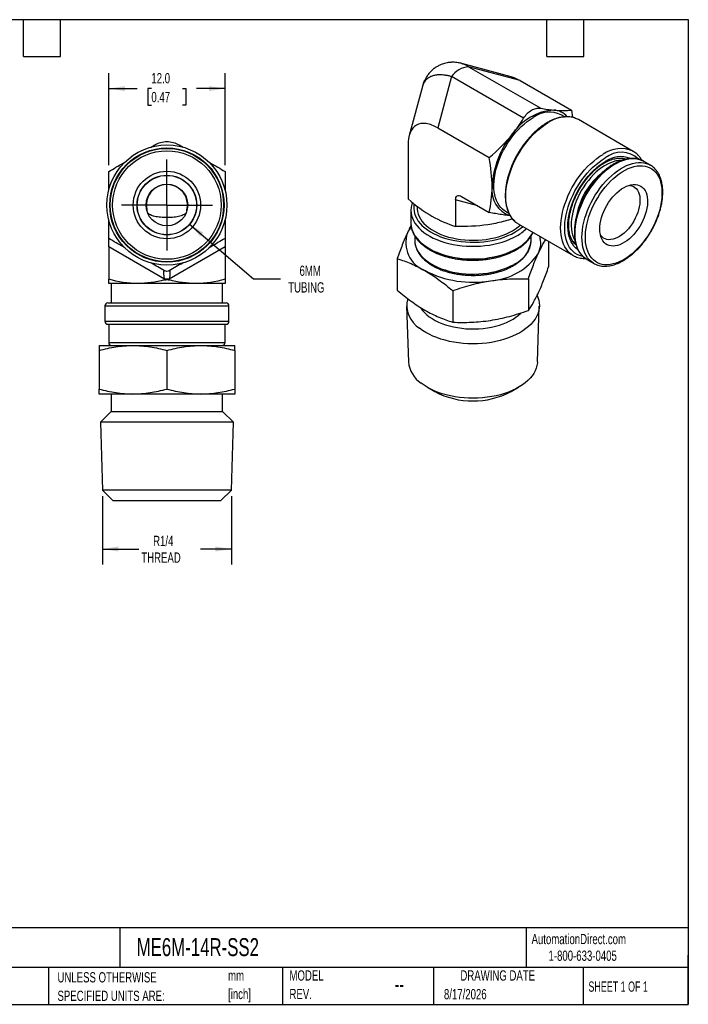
# Model space of a CAD drawing. Header units: millimetres. Extents: x 3 to 137, y 3 to 105.
# Tile 2 of 2: x 68 to 137, y 3 to 105. Entities that reach past the tile are written whole.
import ezdxf

# ---------------------------------------------------------------- set-up
doc = ezdxf.new("R2010")
doc.units = ezdxf.units.MM
doc.header["$LTSCALE"] = 0.5
doc.linetypes.add('SLD-Center', pattern=[19.05, 15.24, -1.27, 1.27, -1.27])
doc.linetypes.add('SLD-Solid', pattern=[0])
doc.layers.add('CENTER', color=40, linetype='SLD-Center')
doc.layers.add('DIMENSIONS', color=140, linetype='SLD-Solid', lineweight=25)
doc.layers.add('TEXT', color=140, linetype='SLD-Solid', lineweight=25)
doc.styles.add('SLDTEXTSTYLE0', font='TXT', dxfattribs={"width": 0.7})
doc.styles.add('SLDTEXTSTYLE1', font='TXT', dxfattribs={"width": 0.65})
doc.dimstyles.new('SLDDIMSTYLE0', dxfattribs={"dimtxt": 1.079004, "dimasz": 1.651, "dimexe": 0, "dimexo": 0.0625, "dimgap": 0.269751, "dimtad": 0, "dimtih": 1, "dimtoh": 1, "dimdec": 1, "dimrnd": 1e-09, "dimzin": 4, "dimdsep": 46, "dimtxsty": 'SLDTEXTSTYLE0', "dimsah": 1, "dimcen": 0.09, "dimadec": 0, "dimazin": 1, "dimtfac": 1, "dimtdec": 1, "dimtofl": 0, "dimtmove": 0, "dimatfit": 3, "dimfxl": 0, "dimfrac": 2, "dimtolj": 1, "dimtzin": 12, "dimarcsym": 0})
doc.dimstyles.new('SLDDIMSTYLE1', dxfattribs={"dimtxt": 1.079004, "dimasz": 1.651, "dimexe": 0, "dimexo": 0.0625, "dimgap": 0.269751, "dimtad": 0, "dimtih": 1, "dimtoh": 1, "dimdec": 1, "dimrnd": 1e-09, "dimzin": 12, "dimdsep": 46, "dimtxsty": 'SLDTEXTSTYLE0', "dimsah": 1, "dimcen": 0.09, "dimadec": 0, "dimazin": 3, "dimtfac": 1, "dimtdec": 1, "dimtofl": 0, "dimtmove": 0, "dimatfit": 3, "dimfxl": 0, "dimfrac": 2, "dimtolj": 1, "dimtzin": 12, "dimarcsym": 0})
doc.dimstyles.new('SLDDIMSTYLE2', dxfattribs={"dimtxt": 1.079004, "dimasz": 1.651, "dimexe": 0, "dimexo": 0.0625, "dimgap": 0.269751, "dimtad": 0, "dimtih": 1, "dimtoh": 1, "dimdec": 1, "dimrnd": 1e-09, "dimzin": 12, "dimdsep": 46, "dimtxsty": 'SLDTEXTSTYLE0', "dimsah": 1, "dimcen": 0, "dimadec": 0, "dimazin": 3, "dimtfac": 1, "dimtdec": 1, "dimtofl": 0, "dimtmove": 0, "dimatfit": 3, "dimfxl": 0, "dimfrac": 2, "dimtolj": 1, "dimtzin": 12, "dimarcsym": 0})

# ---------------------------------------------------------------- blocks, each defined once
blk = doc.blocks.new('SW_NOTE_0')
at = {"layer": 'TEXT', "color": 0, "char_height": 1.058, "attachment_point": 1, "style": 'SLDTEXTSTYLE0'}
for s, insert in [('mm', (0, 1.36)), ('[inch]', (0, -0.55))]:
    blk.add_mtext(s, dxfattribs=dict(at, insert=insert))
blk = doc.blocks.new('SW_NOTE_0_1')
at = {"layer": 'TEXT', "color": 0, "char_height": 1.0583, "attachment_point": 1, "style": 'SLDTEXTSTYLE0'}
for s, insert in [('UNLESS OTHERWISE', (0, 1.36)), ('SPECIFIED UNITS ARE:', (0, -0.55))]:
    blk.add_mtext(s, dxfattribs=dict(at, insert=insert))
blk = doc.blocks.new('SW_NOTE_0_6')
at = {"layer": 'TEXT', "color": 0, "char_height": 1.058, "attachment_point": 1, "style": 'SLDTEXTSTYLE0'}
for s, insert in [('MODEL', (0, 1.36)), ('REV.', (0, -0.55))]:
    blk.add_mtext(s, dxfattribs=dict(at, insert=insert))
blk = doc.blocks.new('_D_5')
at = {"layer": 'DIMENSIONS'}
for p, q in [((76.07, 55.6), (76.07, 48.57)), ((89.38, 55.6), (89.38, 48.57)), ((76.07, 50.15), (79.84, 50.15)), ((89.38, 50.15), (86.18, 50.15))]:
    blk.add_line(p, q, dxfattribs=at)
for points in [[(76.07, 50.15), (77.72, 49.9), (77.72, 50.41)], [(89.38, 50.15), (87.73, 50.41), (87.73, 49.9)]]:
    blk.add_solid(points, dxfattribs=at)
at = {"layer": 'DIMENSIONS', "char_height": 1.058, "attachment_point": 1, "style": 'SLDTEXTSTYLE0'}
for s, insert in [('R1/4', (81.3, 51.52)), ('THREAD', (80.08, 49.8))]:
    blk.add_mtext(s, dxfattribs=dict(at, insert=insert))
blk = doc.blocks.new('_D_6')
at = {"layer": 'DIMENSIONS'}
for p, q in [((76.72, 89.75), (76.72, 99.25)), ((88.72, 89.75), (88.72, 99.25)), ((76.72, 97.67), (79.66, 97.67)), ((81.12, 97.67), (80.76, 97.67)), ((80.76, 97.67), (80.76, 95.95)), ((84.33, 97.67), (84.69, 97.67)), ((84.69, 97.67), (84.69, 95.95)), ((88.72, 97.67), (85.79, 97.67)), ((80.76, 95.95), (81.12, 95.95)), ((84.69, 95.95), (84.33, 95.95))]:
    blk.add_line(p, q, dxfattribs=at)
for points in [[(76.72, 97.67), (78.38, 97.41), (78.38, 97.92)], [(88.72, 97.67), (87.07, 97.92), (87.07, 97.41)]]:
    blk.add_solid(points, dxfattribs=at)
at = {"layer": 'DIMENSIONS', "char_height": 1.058, "attachment_point": 1, "style": 'SLDTEXTSTYLE0'}
for s, insert in [('12.0', (81.12, 99.27)), ('0.47', (81.12, 97.32))]:
    blk.add_mtext(s, dxfattribs=dict(at, insert=insert))
blk = doc.blocks.new('_D_7')
at = {"layer": 'DIMENSIONS'}
for p, q in [((85.06, 83.67), (91.67, 78.03)), ((91.67, 78.03), (94.45, 78.03))]:
    blk.add_line(p, q, dxfattribs=at)
blk.add_solid([(85.06, 83.67), (86.15, 82.4), (86.48, 82.79)], dxfattribs=at)
at = {"layer": 'DIMENSIONS', "char_height": 1.058, "attachment_point": 1, "style": 'SLDTEXTSTYLE0'}
for s, insert in [('6MM', (96.41, 79.4)), ('TUBING', (95.24, 77.68))]:
    blk.add_mtext(s, dxfattribs=dict(at, insert=insert))
blk = doc.blocks.new('SW_CENTERMARKSYMBOL_0')
at = {"layer": 'CENTER', "color": 0}
for p, q in [((0, 2.54), (0, 4.69)), ((0, 0), (0, 2.54)), ((-2.54, 0), (-4.69, 0)), ((0, 0), (-2.54, 0)), ((0, 0), (0, -2.54)), ((0, 0), (2.54, 0)), ((2.54, 0), (4.69, 0)), ((0, -2.54), (0, -4.69))]:
    blk.add_line(p, q, dxfattribs=at)

msp = doc.modelspace()

# ---------------------------------------------------------------- linework, layer by layer
for p, q in [((113.16, 100.25), (113.17, 100.25)), ((118.25, 98.89), (113.17, 100.25)), ((113.86, 99.92), (121.3, 95.63)), ((119.16, 98.5), (113.86, 99.92)), ((112.09, 98.9), (110.67, 93.6)), ((119.53, 94.61), (112.09, 98.9)), ((109.09, 97.89), (107.72, 92.81)), ((109.1, 97.91), (109.09, 97.89)), ((119.16, 98.5), (124.46, 95.44)), ((123.77, 94.75), (123.4, 94.97)), ((124.46, 95.44), (124.58, 94.69)), ((110.67, 93.6), (115.98, 90.54)), ((130.84, 91.19), (125.18, 94.46)), ((81.02, 91.6), (81.47, 91.86)), ((83.97, 91.86), (84.4, 91.61)), ((107.61, 91.84), (107.61, 86.28)), ((129.94, 90.35), (129.74, 90.47)), ((129.89, 90.45), (129.97, 90.36)), ((130.82, 91.2), (130.84, 91.19)), ((132.61, 89.77), (131.9, 90.17)), ((132.61, 89.77), (132.63, 89.75)), ((113.12, 86.53), (115.98, 84.88)), ((108.55, 85.53), (108.55, 85.33)), ((112.51, 86.18), (112.51, 83.45)), ((114.79, 85.57), (112.51, 86.18)), ((80.66, 85.17), (80.66, 85.06)), ((84.79, 85.06), (84.79, 85.17)), ((107.9, 85.09), (107.9, 83.78)), ((107.9, 85.09), (107.9, 85.07)), ((117.65, 85.01), (118.01, 84.8)), ((107.9, 83.78), (107.9, 83.76)), ((118.98, 83.72), (124.64, 80.45)), ((108.3, 82.44), (108.3, 81.98)), ((120.3, 81.98), (120.3, 82.44)), ((82.47, 78), (76.72, 81.32)), ((76.72, 81.32), (76.72, 77.99)), ((88.72, 81.32), (82.97, 78)), ((88.72, 81.32), (88.72, 77.99)), ((120.3, 81.96), (120.3, 81.98)), ((122.11, 81.91), (122.11, 79.28)), ((124.61, 81.91), (124.88, 81.76)), ((124.72, 81.76), (124.91, 81.65)), ((124.91, 81.65), (124.72, 81.76)), ((124.65, 80.44), (124.64, 80.45)), ((106.49, 80.12), (106.49, 76.86)), ((126.05, 80.04), (125.99, 80.08)), ((126.05, 80.04), (126.76, 79.63)), ((126.76, 79.63), (126.7, 79.67)), ((79.72, 77.55), (76.72, 77.55)), ((76.97, 77.55), (76.97, 75.55)), ((85.72, 77.55), (79.72, 77.55)), ((82.97, 78), (82.47, 78)), ((82.47, 77.92), (82.47, 78)), ((82.97, 78), (82.97, 77.92)), ((88.72, 77.55), (85.72, 77.55)), ((88.47, 75.55), (88.47, 77.55)), ((120.02, 78.03), (120.02, 74.77)), ((112.21, 76.82), (112.21, 73.56)), ((76.32, 75.25), (76.32, 73.65)), ((76.32, 75.25), (82.72, 75.25)), ((76.62, 75.55), (82.72, 75.55)), ((82.72, 75.55), (88.82, 75.55)), ((82.72, 75.25), (89.12, 75.25)), ((89.12, 73.65), (89.12, 75.25)), ((107.45, 75.2), (107.65, 69.47)), ((120.95, 69.47), (121.15, 75.2)), ((76.32, 73.65), (82.72, 73.65)), ((76.62, 73.35), (82.72, 73.35)), ((76.72, 73.35), (76.72, 71.45)), ((82.72, 73.65), (89.12, 73.65)), ((82.72, 73.35), (88.82, 73.35)), ((88.72, 71.45), (88.72, 73.35)), ((75.72, 71.15), (79.22, 71.15)), ((76.72, 71.45), (82.72, 71.45)), ((79.22, 71.15), (86.22, 71.15)), ((82.72, 71.45), (88.72, 71.45)), ((86.22, 71.15), (89.72, 71.15)), ((75.72, 70.65), (75.72, 66.66)), ((82.72, 70.65), (82.72, 66.66)), ((89.72, 70.65), (89.72, 66.66)), ((79.22, 66.15), (75.72, 66.15)), ((76.97, 66.15), (76.97, 64.35)), ((86.22, 66.15), (79.22, 66.15)), ((89.72, 66.15), (86.22, 66.15)), ((88.47, 64.35), (88.47, 66.15)), ((109.6, 66.84), (110.36, 66.4)), ((118.24, 66.4), (119.01, 66.84)), ((76.97, 64.35), (75.87, 63.25)), ((76.97, 64.35), (88.47, 64.35)), ((89.58, 63.25), (88.47, 64.35)), ((75.87, 63.25), (76.07, 56.23)), ((89.58, 63.25), (75.87, 63.25)), ((89.38, 56.23), (89.58, 63.25)), ((76.07, 56.23), (77.15, 55.15)), ((89.38, 56.23), (76.07, 56.23)), ((88.3, 55.15), (89.38, 56.23)), ((77.15, 55.15), (88.3, 55.15))]:
    msp.add_line(p, q)
at = {"flags": 128}
for points in [[(117.65, 85.01), (117.57, 85.06), (117.36, 85.21), (117.17, 85.39), (117, 85.61), (116.86, 85.84), (116.73, 86.11), (116.63, 86.39), (116.55, 86.7), (116.5, 87.02), (116.46, 87.37), (116.46, 87.73), (116.48, 88.1), (116.52, 88.49), (116.59, 88.88), (116.68, 89.29), (116.79, 89.69), (116.93, 90.1), (117.08, 90.5), (117.26, 90.91), (117.46, 91.3), (117.68, 91.69), (117.91, 92.07), (118.16, 92.44), (118.42, 92.79), (118.7, 93.13), (118.99, 93.44), (119.28, 93.74), (119.59, 94.01), (119.9, 94.26), (120.21, 94.48), (120.52, 94.68)], [(118.63, 83.97), (118.46, 84.14), (118.28, 84.36), (118.13, 84.61), (118, 84.88), (117.89, 85.18), (117.81, 85.49), (117.74, 85.83), (117.71, 86.19), (117.7, 86.56), (117.71, 86.94), (117.74, 87.34), (117.81, 87.75), (117.89, 88.16), (118, 88.58), (118.13, 89), (118.28, 89.43), (118.46, 89.85), (118.65, 90.27), (118.87, 90.68), (119.1, 91.08), (119.35, 91.47), (119.61, 91.85), (119.89, 92.21), (120.18, 92.55), (120.48, 92.88), (120.79, 93.18), (121.1, 93.46), (121.43, 93.72), (121.75, 93.95), (122.08, 94.15)], [(124.64, 80.45), (124.52, 80.52), (124.31, 80.69), (124.11, 80.88), (123.94, 81.1), (123.79, 81.35), (123.66, 81.62), (123.55, 81.91), (123.46, 82.23), (123.4, 82.57), (123.36, 82.92), (123.35, 83.29), (123.36, 83.68), (123.4, 84.07), (123.46, 84.48), (123.55, 84.9), (123.66, 85.32), (123.79, 85.74), (123.94, 86.16), (124.11, 86.58), (124.31, 87), (124.52, 87.41), (124.75, 87.81), (125, 88.2), (125.27, 88.58), (125.54, 88.94), (125.83, 89.29), (126.13, 89.61), (126.44, 89.91), (126.76, 90.19), (127.08, 90.45), (127.41, 90.68), (127.74, 90.88)], [(125.6, 80.36), (125.55, 80.37), (125.29, 80.45), (125.06, 80.56), (124.83, 80.7), (124.63, 80.86), (124.45, 81.06), (124.28, 81.28), (124.14, 81.53), (124.02, 81.8), (123.93, 82.1), (123.85, 82.42), (123.8, 82.75), (123.78, 83.11), (123.78, 83.48), (123.8, 83.86), (123.85, 84.25), (123.93, 84.65), (124.02, 85.06), (124.14, 85.47), (124.28, 85.89), (124.45, 86.3), (124.63, 86.7), (124.83, 87.11), (125.06, 87.5), (125.29, 87.88), (125.55, 88.25), (125.82, 88.61), (126.1, 88.95), (126.39, 89.27), (126.69, 89.57), (127, 89.84), (127.31, 90.09), (127.63, 90.32), (127.95, 90.52)], [(125.99, 80.08), (125.99, 80.08), (125.78, 80.23), (125.59, 80.41), (125.42, 80.62), (125.27, 80.85), (125.14, 81.11), (125.03, 81.39), (124.95, 81.7), (124.89, 82.02), (124.85, 82.37), (124.84, 82.72), (124.85, 83.1), (124.89, 83.48), (124.95, 83.88), (125.03, 84.28), (125.14, 84.68), (125.27, 85.09), (125.42, 85.5), (125.59, 85.91), (125.78, 86.31), (126, 86.7), (126.22, 87.09), (126.47, 87.46), (126.73, 87.82), (127, 88.17), (127.29, 88.49), (127.58, 88.8), (127.88, 89.08), (128.19, 89.35), (128.5, 89.58), (128.82, 89.79), (129.14, 89.97), (129.45, 90.13), (129.77, 90.25), (130.07, 90.35), (130.38, 90.41), (130.67, 90.44), (130.95, 90.44), (131.23, 90.41), (131.48, 90.35), (131.73, 90.26), (131.9, 90.17)], [(125.13, 81.05), (125.1, 81.07), (124.9, 81.23), (124.72, 81.42), (124.57, 81.63), (124.43, 81.87), (124.32, 82.13), (124.23, 82.42), (124.16, 82.72), (124.12, 83.05), (124.1, 83.39), (124.11, 83.75), (124.14, 84.12), (124.19, 84.5), (124.27, 84.88), (124.37, 85.27), (124.5, 85.67), (124.64, 86.06), (124.81, 86.46), (125, 86.84), (125.2, 87.22), (125.42, 87.59), (125.66, 87.95), (125.92, 88.3), (126.18, 88.63), (126.46, 88.94), (126.75, 89.22), (127.04, 89.49), (127.34, 89.73), (127.64, 89.95), (127.95, 90.14)], [(129.63, 90.26), (129.6, 90.26), (129.33, 90.25), (129.05, 90.2), (128.77, 90.12), (128.48, 90.02), (128.19, 89.88), (127.89, 89.71), (127.6, 89.52), (127.31, 89.3), (127.02, 89.06), (126.74, 88.79), (126.47, 88.5), (126.21, 88.19), (125.96, 87.87), (125.73, 87.53), (125.51, 87.17), (125.31, 86.81), (125.13, 86.44), (124.96, 86.06), (124.82, 85.68), (124.7, 85.3), (124.6, 84.93), (124.53, 84.55), (124.47, 84.19), (124.45, 83.84), (124.44, 83.5), (124.47, 83.17), (124.51, 82.86), (124.58, 82.57), (124.67, 82.3), (124.79, 82.06), (124.83, 81.99)], [(126.7, 79.67), (126.7, 79.67), (126.49, 79.82), (126.3, 80), (126.12, 80.21), (125.97, 80.44), (125.84, 80.7), (125.74, 80.99), (125.65, 81.29), (125.59, 81.61), (125.56, 81.96), (125.54, 82.32), (125.56, 82.69), (125.59, 83.07), (125.65, 83.47), (125.74, 83.87), (125.85, 84.28), (125.98, 84.68), (126.13, 85.09), (126.3, 85.5), (126.49, 85.9), (126.7, 86.3), (126.93, 86.68), (127.18, 87.06), (127.44, 87.42), (127.71, 87.76), (127.99, 88.09), (128.29, 88.39), (128.59, 88.68), (128.9, 88.94), (129.21, 89.17), (129.53, 89.38), (129.84, 89.57), (130.16, 89.72), (130.47, 89.84), (130.78, 89.94), (131.08, 90), (131.38, 90.04), (131.66, 90.04), (131.93, 90.01), (132.19, 89.95), (132.44, 89.85), (132.61, 89.77)], [(130.01, 80.11), (129.69, 79.93), (129.39, 79.78), (129.08, 79.66), (128.78, 79.57), (128.48, 79.52), (128.19, 79.49), (127.92, 79.49), (127.65, 79.53), (127.4, 79.59), (127.16, 79.69), (126.94, 79.82), (126.74, 79.98), (126.56, 80.16), (126.4, 80.37), (126.26, 80.61), (126.14, 80.88), (126.04, 81.16), (125.97, 81.47), (125.92, 81.8), (125.9, 82.14), (125.9, 82.5), (125.93, 82.87), (125.98, 83.26), (126.05, 83.65), (126.15, 84.05), (126.26, 84.45), (126.41, 84.85), (126.57, 85.25), (126.75, 85.64), (126.95, 86.03), (127.18, 86.41), (127.41, 86.78), (127.66, 87.14), (127.93, 87.48), (128.21, 87.8), (128.49, 88.1), (128.79, 88.38), (129.09, 88.64), (129.4, 88.88), (129.71, 89.08), (130.02, 89.26), (130.33, 89.41), (130.64, 89.53), (130.94, 89.62), (131.24, 89.68), (131.52, 89.71), (131.8, 89.7), (132.06, 89.67), (132.31, 89.6), (132.55, 89.5), (132.77, 89.38), (132.97, 89.22), (133.15, 89.03), (133.32, 88.82), (133.46, 88.58), (133.58, 88.32), (133.67, 88.03), (133.74, 87.72), (133.79, 87.4), (133.81, 87.05), (133.81, 86.69), (133.79, 86.32), (133.74, 85.94), (133.67, 85.55), (133.57, 85.15), (133.45, 84.75), (133.31, 84.35), (133.15, 83.95), (132.96, 83.55), (132.76, 83.16), (132.54, 82.78), (132.3, 82.41), (132.05, 82.06), (131.79, 81.72), (131.51, 81.39), (131.22, 81.09), (130.93, 80.81), (130.62, 80.55), (130.32, 80.32), (130.01, 80.11)], [(129.95, 81.81), (129.7, 81.67), (129.46, 81.56), (129.22, 81.48), (128.99, 81.43), (128.76, 81.42), (128.55, 81.43), (128.35, 81.48), (128.16, 81.56), (127.99, 81.66), (127.84, 81.8), (127.71, 81.97), (127.6, 82.16), (127.51, 82.37), (127.45, 82.61), (127.41, 82.87), (127.39, 83.14), (127.4, 83.43), (127.44, 83.73), (127.49, 84.04), (127.58, 84.35), (127.68, 84.67), (127.8, 84.99), (127.95, 85.3), (128.12, 85.6), (128.3, 85.9), (128.5, 86.18), (128.71, 86.45), (128.93, 86.7), (129.16, 86.92), (129.4, 87.13), (129.64, 87.31), (129.89, 87.46), (130.13, 87.58), (130.38, 87.68), (130.61, 87.74), (130.84, 87.77), (131.06, 87.77), (131.27, 87.74), (131.46, 87.68), (131.64, 87.59), (131.8, 87.47), (131.94, 87.32), (132.06, 87.14), (132.16, 86.93), (132.24, 86.71), (132.29, 86.46), (132.32, 86.19), (132.32, 85.91), (132.3, 85.62), (132.25, 85.31), (132.18, 85), (132.09, 84.68), (131.98, 84.37), (131.84, 84.05), (131.68, 83.74), (131.51, 83.44), (131.32, 83.15), (131.12, 82.88), (130.9, 82.62), (130.67, 82.38), (130.44, 82.17), (130.19, 81.97), (129.95, 81.81)], [(130.42, 87.69), (130.5, 87.68), (130.69, 87.64), (130.87, 87.57), (131.02, 87.47), (131.16, 87.34), (131.28, 87.18), (131.38, 86.99), (131.46, 86.78), (131.51, 86.55), (131.54, 86.3), (131.54, 86.03), (131.52, 85.75), (131.47, 85.46), (131.4, 85.17), (131.31, 84.87), (131.19, 84.57), (131.05, 84.28), (130.9, 83.99), (130.73, 83.71), (130.54, 83.44), (130.34, 83.2), (130.12, 82.97), (129.9, 82.76), (129.68, 82.57), (129.44, 82.42)], [(108.25, 85.75), (108.21, 85.56), (108.2, 85.3), (108.22, 85.03), (108.28, 84.77), (108.37, 84.51), (108.5, 84.25), (108.65, 84), (108.85, 83.76), (109.07, 83.52), (109.32, 83.3), (109.6, 83.09), (109.91, 82.89), (110.24, 82.7), (110.6, 82.53), (110.97, 82.38), (111.37, 82.24), (111.78, 82.12), (112.21, 82.02), (112.65, 81.94), (113.1, 81.88), (113.55, 81.84), (114.01, 81.81), (114.47, 81.81), (114.94, 81.83), (115.39, 81.87), (115.84, 81.92), (116.28, 82), (116.72, 82.1), (117.13, 82.21), (117.53, 82.34), (117.91, 82.49), (118.28, 82.66), (118.61, 82.84)], [(107.9, 85.07), (107.91, 84.85), (107.96, 84.58), (108.05, 84.31), (108.16, 84.04), (108.31, 83.78), (108.5, 83.53), (108.71, 83.29), (108.96, 83.05), (109.23, 82.83), (109.53, 82.62), (109.86, 82.43), (110.21, 82.24), (110.59, 82.08), (110.98, 81.93), (111.4, 81.79), (111.82, 81.68), (112.27, 81.58), (112.72, 81.51), (113.18, 81.45), (113.65, 81.41), (114.12, 81.39), (114.6, 81.4), (115.07, 81.42), (115.54, 81.46), (116, 81.52), (116.45, 81.61), (116.89, 81.71), (117.31, 81.83), (117.72, 81.96), (118.11, 82.12), (118.48, 82.29), (118.83, 82.47)], [(108.55, 85.33), (108.55, 85.23), (108.58, 84.98), (108.65, 84.72), (108.75, 84.47), (108.88, 84.23), (109.04, 83.99), (109.24, 83.76), (109.47, 83.53), (109.72, 83.32), (110.01, 83.12), (110.32, 82.94), (110.65, 82.77), (111, 82.61), (111.38, 82.47), (111.77, 82.35), (112.18, 82.25), (112.6, 82.16), (113.03, 82.09), (113.47, 82.05), (113.91, 82.02), (114.36, 82.01), (114.8, 82.02), (115.24, 82.06), (115.68, 82.11), (116.11, 82.18), (116.53, 82.27), (116.93, 82.38), (117.32, 82.51), (117.69, 82.65), (118.04, 82.81), (118.37, 82.98)], [(107.9, 83.76), (107.91, 83.54), (107.96, 83.27), (108.05, 83), (108.16, 82.74), (108.31, 82.48), (108.5, 82.23), (108.71, 81.98), (108.96, 81.75), (109.23, 81.53), (109.53, 81.32), (109.86, 81.12), (110.21, 80.94), (110.59, 80.77), (110.98, 80.62), (111.4, 80.49), (111.82, 80.37), (112.27, 80.28), (112.72, 80.2), (113.18, 80.14), (113.65, 80.1), (114.12, 80.09), (114.6, 80.09), (115.07, 80.11), (115.54, 80.15), (116, 80.22), (116.45, 80.3), (116.89, 80.4), (117.31, 80.52), (117.72, 80.66), (118.11, 80.81), (118.48, 80.98), (118.83, 81.17)], [(129.44, 82.42), (129.21, 82.29), (128.98, 82.19), (128.76, 82.12), (128.54, 82.08), (128.33, 82.07), (128.13, 82.1), (127.95, 82.16), (127.78, 82.24), (127.63, 82.36), (127.5, 82.51), (127.46, 82.56)], [(108.3, 81.98), (108.3, 81.95), (108.32, 81.69), (108.38, 81.43), (108.47, 81.17), (108.59, 80.92), (108.75, 80.67), (108.93, 80.43), (109.15, 80.2), (109.4, 79.98), (109.68, 79.78), (109.98, 79.58), (110.31, 79.4), (110.66, 79.23), (111.03, 79.08), (111.42, 78.95), (111.82, 78.83), (112.24, 78.73), (112.68, 78.65), (113.12, 78.59), (113.57, 78.55), (114.02, 78.52), (114.47, 78.52), (114.92, 78.54), (115.37, 78.58), (115.82, 78.63), (116.25, 78.71), (116.68, 78.8), (117.09, 78.92), (117.48, 79.05), (117.86, 79.19), (118.21, 79.36), (118.54, 79.53)], [(124.91, 81.62), (124.87, 81.63), (124.81, 81.64)], [(120.92, 76.31), (121.01, 76.11), (121.09, 75.83), (121.14, 75.55), (121.16, 75.27), (121.14, 74.98), (121.08, 74.7), (120.99, 74.43), (120.87, 74.15), (120.71, 73.89), (120.52, 73.62), (120.3, 73.37), (120.05, 73.13), (119.77, 72.9), (119.46, 72.68), (119.13, 72.47), (118.77, 72.28), (118.38, 72.11), (117.98, 71.95), (117.56, 71.8), (117.12, 71.68), (116.67, 71.57), (116.2, 71.48), (115.73, 71.41), (115.25, 71.37), (114.76, 71.34), (114.27, 71.33), (113.78, 71.34), (113.3, 71.37), (112.81, 71.42), (112.34, 71.49), (111.88, 71.58), (111.43, 71.69), (110.99, 71.82), (110.57, 71.97), (110.17, 72.13), (109.79, 72.31), (109.43, 72.5), (109.1, 72.71), (108.8, 72.93)], [(108.88, 75.07), (108.92, 75.02), (109.09, 74.78), (109.29, 74.55), (109.53, 74.33), (109.79, 74.13), (110.08, 73.93), (110.4, 73.75), (110.74, 73.58), (111.1, 73.43), (111.47, 73.3), (111.87, 73.18), (112.28, 73.08), (112.71, 73), (113.14, 72.93), (113.58, 72.89), (114.02, 72.87), (114.47, 72.87), (114.91, 72.89), (115.35, 72.92), (115.79, 72.98), (116.22, 73.06), (116.63, 73.15), (117.03, 73.26), (117.41, 73.39), (117.78, 73.54), (118.12, 73.71), (118.45, 73.88), (118.74, 74.08), (119.01, 74.28), (119.25, 74.5), (119.27, 74.51)], [(120.95, 69.47), (120.95, 69.37), (120.91, 69.09), (120.83, 68.82), (120.72, 68.55), (120.58, 68.28), (120.4, 68.03), (120.2, 67.78), (119.96, 67.53), (119.69, 67.3), (119.4, 67.08), (119.08, 66.88), (118.73, 66.69), (118.36, 66.51), (117.97, 66.35), (117.56, 66.2), (117.13, 66.08), (116.69, 65.97), (116.24, 65.88), (115.77, 65.81), (115.3, 65.76), (114.82, 65.72), (114.34, 65.71), (113.86, 65.72), (113.38, 65.75), (112.91, 65.8), (112.45, 65.87), (111.99, 65.95), (111.55, 66.06), (111.12, 66.18), (110.7, 66.32), (110.31, 66.48), (109.94, 66.66), (109.58, 66.85), (109.26, 67.05), (108.96, 67.27)]]:
    msp.add_lwpolyline(points, dxfattribs=at)
for radius in [6.2, 5.9, 5.85, 5.6, 3.48, 3.08, 3.06, 2.15]:
    msp.add_circle((82.72, 85.65), radius)
for centre, radius, start, end in [((113.99, 97.64), 2.28, 93.4295, 146.5651), ((122.99, 89.95), 5.51, 93.6061, 146.3886), ((122.2, 92.43), 2.81, 64.6942, 126.6162), ((123.97, 91.37), 3.37, 75.7897, 124.1843), ((122.49, 93.39), 2.07, 41.6221, 85.5713), ((124.13, 92.64), 2.1, 60.0473, 71.4984), ((125.45, 87.12), 9.18, 140.1602, 177.4285), ((129.55, 88.43), 3.05, 65.3011, 126.3562), ((129.6, 88.44), 2.65, 47.3616, 128.6062), ((129.56, 87.86), 2.79, 69.1912, 125.2933), ((131.84, 83.45), 6.92, 129.9376, 169.6834), ((82.72, 85.65), 2.12, 346.7678, 193.2322), ((118.93, 87.12), 2.68, 171.078, 252.5071), ((110.46, 81.41), 3.22, 141.7953, 154.722), ((116.2, 86.82), 4.41, 299.4579, 312.8763), ((116.23, 87.03), 4.82, 299.6337, 311.9372), ((120.03, 85.53), 2.1, 228.186, 239.956), ((110.46, 81.77), 3.09, 160.7317, 249.0652), ((116.44, 86.71), 4.86, 299.4261, 314.2677), ((117.06, 84.58), 3.84, 297.285, 333.1054), ((118.88, 81.74), 2.42, 334.4082, 16.9282), ((117.36, 82.24), 2.95, 293.5866, 354.5227), ((115.73, 84.21), 6.39, 273.4335, 326.5611), ((114.29, 88.4), 10.72, 242.6027, 279.8113), ((76.62, 75.25), 0.3, 90, 180), ((88.82, 75.25), 0.3, 0, 90), ((110.28, 75.31), 2.8, 165.6878, 238.1362), ((76.62, 73.65), 0.3, 180, 270), ((88.82, 73.65), 0.3, 270, 0), ((77.02, 71.45), 0.3, 180, 270), ((88.42, 71.45), 0.3, 270, 0), ((110.63, 69.74), 2.99, 185.1653, 236.0709), ((114.3, 73.94), 8.51, 242.3849, 297.6151)]:
    msp.add_arc(centre, radius, start, end)
for points, knots in [([(113.17, 100.25), (113.04, 100.28), (112.82, 100.34), (112.51, 100.37), (112.28, 100.38), (112.09, 100.38), (111.92, 100.37), (111.64, 100.33), (111.25, 100.24), (110.83, 100.07), (110.46, 99.86), (110.16, 99.64), (109.92, 99.41), (109.75, 99.21), (109.63, 99.05), (109.49, 98.86), (109.35, 98.6), (109.2, 98.27), (109.13, 98.03), (109.09, 97.9)], [0, 0, 0, 0, 0.073556, 0.133518, 0.177815, 0.209333, 0.240567, 0.272348, 0.36841, 0.46485, 0.532292, 0.604708, 0.680304, 0.716852, 0.75235, 0.795735, 0.852632, 0.921408, 1, 1, 1, 1]), ([(113.17, 100.25), (113.19, 100.24), (113.32, 100.22), (113.55, 100.12), (113.75, 99.99), (113.86, 99.92)], [0, 0, 0, 0, 0.09472, 0.54128, 1, 1, 1, 1]), ([(112.09, 98.9), (111.98, 98.93), (111.75, 98.99), (111.42, 99.05), (111.11, 99.08), (110.78, 99.09), (110.43, 99.05), (110.08, 98.97), (109.8, 98.84), (109.58, 98.69), (109.41, 98.53), (109.27, 98.34), (109.16, 98.13), (109.12, 97.98), (109.1, 97.91)], [0, 0, 0, 0, 0.077583, 0.153612, 0.228143, 0.301235, 0.406719, 0.511107, 0.614612, 0.69218, 0.77022, 0.848822, 0.928073, 1, 1, 1, 1]), ([(118.25, 98.89), (118.27, 98.88), (118.42, 98.85), (118.73, 98.73), (119.01, 98.58), (119.16, 98.5)], [0, 0, 0, 0, 0.064959, 0.53328, 1, 1, 1, 1]), ([(119.53, 94.61), (119.64, 94.79), (119.77, 94.95), (120.04, 95.22), (120.19, 95.34), (120.5, 95.52), (120.66, 95.58), (120.98, 95.65), (121.14, 95.65), (121.3, 95.63)], [0, 0, 0, 0, 0.25, 0.25, 0.5, 0.5, 0.75, 0.75, 1, 1, 1, 1]), ([(124.77, 94.64), (124.75, 94.65), (124.64, 94.69), (124.43, 94.73), (124.16, 94.76), (123.88, 94.77), (123.59, 94.74), (123.29, 94.69), (122.98, 94.61), (122.67, 94.5), (122.37, 94.37), (122.13, 94.25), (122.01, 94.18), (121.98, 94.16)], [0, 0, 0, 0, 0.0337, 0.136686, 0.240092, 0.344052, 0.448608, 0.553713, 0.65927, 0.765157, 0.871259, 0.972047, 1, 1, 1, 1]), ([(110.67, 93.6), (110.27, 93.84), (109.86, 94), (109.1, 94.11), (108.75, 94.06), (108.18, 93.73), (107.96, 93.45), (107.67, 92.74), (107.61, 92.3), (107.61, 91.84)], [0, 0, 0, 0, 0.25, 0.25, 0.5, 0.5, 0.75, 0.75, 1, 1, 1, 1]), ([(121.98, 94.16), (121.92, 94.13), (121.76, 94.03), (121.5, 93.86), (121.19, 93.63), (120.89, 93.37), (120.59, 93.1), (120.3, 92.81), (120.02, 92.49), (119.75, 92.17), (119.49, 91.82), (119.24, 91.46), (119.01, 91.09), (118.79, 90.71), (118.59, 90.33), (118.4, 89.93), (118.23, 89.54), (118.09, 89.14), (117.96, 88.74), (117.85, 88.34), (117.76, 87.94), (117.7, 87.55), (117.66, 87.17), (117.64, 86.8), (117.64, 86.44), (117.66, 86.09), (117.71, 85.75), (117.78, 85.43), (117.87, 85.13), (117.98, 84.85), (118.11, 84.59), (118.27, 84.36), (118.43, 84.15), (118.55, 84.04), (118.61, 83.99)], [0, 0, 0, 0, 0.016871, 0.048826, 0.080771, 0.112701, 0.144615, 0.176512, 0.208394, 0.240263, 0.272122, 0.303973, 0.335819, 0.367664, 0.399509, 0.431358, 0.463213, 0.495078, 0.526955, 0.558847, 0.590758, 0.622688, 0.654641, 0.686616, 0.718611, 0.750622, 0.782637, 0.814637, 0.846596, 0.878481, 0.910253, 0.941873, 0.97331, 1, 1, 1, 1]), ([(81.47, 91.86), (81.66, 91.97), (81.86, 92.05), (82.28, 92.17), (82.5, 92.2), (82.95, 92.2), (83.16, 92.17), (83.58, 92.05), (83.79, 91.97), (83.97, 91.86)], [0, 0, 0, 0, 0.25, 0.25, 0.5, 0.5, 0.75, 0.75, 1, 1, 1, 1]), ([(124.94, 81.53), (124.93, 81.54), (124.86, 81.59), (124.75, 81.71), (124.61, 81.9), (124.49, 82.1), (124.39, 82.33), (124.31, 82.58), (124.25, 82.85), (124.21, 83.13), (124.19, 83.44), (124.19, 83.75), (124.21, 84.08), (124.25, 84.42), (124.31, 84.77), (124.4, 85.13), (124.5, 85.49), (124.62, 85.85), (124.76, 86.21), (124.92, 86.57), (125.1, 86.93), (125.29, 87.28), (125.5, 87.62), (125.72, 87.95), (125.96, 88.26), (126.2, 88.56), (126.46, 88.85), (126.72, 89.11), (126.99, 89.36), (127.26, 89.58), (127.53, 89.79), (127.74, 89.92), (127.91, 90.02), (128.07, 90.11), (128.3, 90.22), (128.57, 90.33), (128.83, 90.41), (129.08, 90.46), (129.32, 90.49), (129.56, 90.49), (129.78, 90.47), (129.94, 90.43), (130.03, 90.4), (130.05, 90.39)], [0, 0, 0, 0, 0.0057967, 0.0333663, 0.0605601, 0.0873314, 0.1137424, 0.139892, 0.1658736, 0.1917603, 0.2176033, 0.2434357, 0.269273, 0.295129, 0.3210108, 0.3469203, 0.372857, 0.3988181, 0.4248, 0.4507984, 0.4768086, 0.5028258, 0.5288451, 0.5548606, 0.5808667, 0.6068583, 0.6328305, 0.6587785, 0.684698, 0.7105851, 0.7364374, 0.7622545, 0.7695662, 0.7830774, 0.8088428, 0.8345955, 0.8603529, 0.8861491, 0.9120367, 0.9380891, 0.9643989, 0.9910645, 1, 1, 1, 1]), ([(131.9, 90.17), (131.83, 90.21), (131.68, 90.29), (131.44, 90.38), (131.19, 90.44), (130.92, 90.47), (130.65, 90.47), (130.36, 90.45), (130.07, 90.4), (129.77, 90.31), (129.47, 90.2), (129.16, 90.07), (128.85, 89.9), (128.55, 89.72), (128.25, 89.5), (127.95, 89.27), (127.65, 89.01), (127.37, 88.73), (127.09, 88.43), (126.82, 88.12), (126.57, 87.79), (126.32, 87.44), (126.09, 87.09), (125.88, 86.72), (125.68, 86.34), (125.5, 85.96), (125.34, 85.58), (125.19, 85.19), (125.07, 84.8), (124.96, 84.41), (124.88, 84.03), (124.82, 83.65), (124.78, 83.28), (124.76, 82.91), (124.77, 82.56), (124.79, 82.22), (124.85, 81.9), (124.92, 81.59), (125.02, 81.3), (125.13, 81.03), (125.27, 80.79), (125.43, 80.57), (125.61, 80.37), (125.8, 80.2), (125.93, 80.12), (125.99, 80.08)], [0, 0, 0, 0, 0.021942, 0.044529, 0.067165, 0.089917, 0.112825, 0.135907, 0.15915, 0.182527, 0.206002, 0.229541, 0.253114, 0.276699, 0.30028, 0.323848, 0.347401, 0.370937, 0.394458, 0.417964, 0.44146, 0.464947, 0.488428, 0.511906, 0.535386, 0.558868, 0.582357, 0.605854, 0.629364, 0.65289, 0.676434, 0.699999, 0.723586, 0.747195, 0.770824, 0.794468, 0.818111, 0.841733, 0.865303, 0.888787, 0.912144, 0.935337, 0.958347, 0.981177, 1, 1, 1, 1]), ([(131.74, 90.25), (131.74, 90.26), (131.7, 90.35), (131.59, 90.51), (131.41, 90.73), (131.22, 90.92), (131.02, 91.08), (130.88, 91.16), (130.82, 91.2)], [0, 0, 0, 0, 0.006958, 0.215754, 0.422834, 0.628124, 0.831804, 1, 1, 1, 1]), ([(76.72, 89.12), (76.97, 89.26), (77.46, 89.54), (78.02, 89.86), (78.33, 90.04), (78.39, 90.08)], [0, 0, 0, 0, 0.44442, 0.889862, 1, 1, 1, 1]), ([(87.04, 90.09), (87.1, 90.06), (87.42, 89.87), (87.98, 89.55), (88.48, 89.26), (88.72, 89.12)], [0, 0, 0, 0, 0.108374, 0.55359, 1, 1, 1, 1]), ([(129.96, 80), (130.01, 80.04), (130.17, 80.14), (130.43, 80.32), (130.72, 80.55), (131.02, 80.81), (131.3, 81.09), (131.58, 81.39), (131.85, 81.71), (132.1, 82.04), (132.34, 82.38), (132.57, 82.74), (132.79, 83.11), (132.98, 83.48), (133.16, 83.87), (133.33, 84.25), (133.47, 84.64), (133.59, 85.03), (133.7, 85.42), (133.78, 85.8), (133.84, 86.18), (133.88, 86.55), (133.89, 86.91), (133.89, 87.26), (133.86, 87.6), (133.81, 87.92), (133.73, 88.23), (133.63, 88.52), (133.51, 88.79), (133.37, 89.03), (133.21, 89.25), (133.03, 89.45), (132.84, 89.62), (132.7, 89.71), (132.63, 89.75)], [0, 0, 0, 0, 0.016872, 0.048796, 0.080702, 0.112587, 0.14445, 0.176291, 0.208114, 0.239922, 0.271718, 0.303507, 0.335293, 0.36708, 0.398872, 0.430671, 0.462484, 0.494314, 0.526164, 0.55804, 0.589945, 0.621879, 0.653843, 0.685834, 0.717844, 0.749852, 0.781829, 0.813734, 0.845519, 0.877129, 0.908516, 0.939654, 0.97055, 1, 1, 1, 1]), ([(76.72, 87.15), (76.72, 87.23), (76.72, 87.6), (76.72, 88.26), (76.72, 88.83), (76.72, 89.12)], [0, 0, 0, 0, 0.118064, 0.558441, 1, 1, 1, 1]), ([(88.72, 89.12), (88.72, 88.84), (88.72, 88.27), (88.72, 87.63), (88.72, 87.26), (88.72, 87.19)], [0, 0, 0, 0, 0.443043, 0.887105, 1, 1, 1, 1]), ([(112.51, 86.18), (112.51, 86.27), (112.52, 86.36), (112.58, 86.5), (112.62, 86.56), (112.74, 86.62), (112.81, 86.63), (112.96, 86.61), (113.04, 86.58), (113.12, 86.53)], [0, 0, 0, 0, 0.25, 0.25, 0.5, 0.5, 0.75, 0.75, 1, 1, 1, 1]), ([(108.05, 85.92), (108.05, 85.89), (108, 85.78), (107.95, 85.58), (107.91, 85.32), (107.9, 85.15), (107.9, 85.07)], [0, 0, 0, 0, 0.0844153, 0.4006898, 0.7145698, 1, 1, 1, 1]), ([(84.76, 84.96), (84.74, 84.92), (84.7, 84.83), (84.59, 84.72), (84.42, 84.62), (84.19, 84.53), (83.93, 84.46), (83.62, 84.41), (83.31, 84.38), (83.01, 84.36), (82.71, 84.36), (82.39, 84.36), (82.06, 84.38), (81.75, 84.42), (81.47, 84.47), (81.22, 84.54), (81.01, 84.63), (80.85, 84.73), (80.74, 84.84), (80.71, 84.93), (80.69, 84.96)], [0, 0, 0, 0, 0.0484423, 0.1059869, 0.1650665, 0.2248017, 0.2863766, 0.3442917, 0.4039762, 0.4514951, 0.5000003, 0.5559831, 0.6136039, 0.6695831, 0.7271569, 0.7837075, 0.841819, 0.8998535, 0.9594718, 1, 1, 1, 1]), ([(118.15, 84.55), (118.05, 84.56), (117.77, 84.58), (117.26, 84.66), (116.64, 84.76), (116.2, 84.84), (115.98, 84.88)], [0, 0, 0, 0, 0.151509, 0.432057, 0.715648, 1, 1, 1, 1]), ([(76.72, 82.19), (76.72, 82.47), (76.72, 83.04), (76.72, 83.68), (76.72, 84.03), (76.72, 84.1)], [0, 0, 0, 0, 0.448276, 0.897584, 1, 1, 1, 1]), ([(88.72, 84.14), (88.72, 84.07), (88.72, 83.7), (88.72, 83.05), (88.72, 82.48), (88.72, 82.19)], [0, 0, 0, 0, 0.111456, 0.555133, 1, 1, 1, 1]), ([(107.92, 83.53), (107.88, 83.47), (107.75, 83.24), (107.63, 82.97), (107.54, 82.78)], [0, 0, 0, 0, 0.29716, 1, 1, 1, 1]), ([(107.9, 83.76), (107.9, 83.75), (107.9, 83.65), (107.92, 83.47), (107.97, 83.2), (108.05, 82.94), (108.16, 82.68), (108.3, 82.43), (108.47, 82.18), (108.67, 81.94), (108.9, 81.71), (109.15, 81.49), (109.43, 81.28), (109.73, 81.09), (110.06, 80.9), (110.4, 80.74), (110.77, 80.58), (111.15, 80.44), (111.54, 80.32), (111.95, 80.22), (112.37, 80.13), (112.8, 80.06), (113.24, 80.01), (113.68, 79.97), (114.12, 79.96), (114.56, 79.96), (115.01, 79.98), (115.45, 80.02), (115.88, 80.07), (116.31, 80.15), (116.73, 80.24), (117.13, 80.34), (117.53, 80.47), (117.9, 80.61), (118.26, 80.77), (118.55, 80.91), (118.77, 81.03), (118.98, 81.16), (119.23, 81.33), (119.51, 81.54), (119.76, 81.76), (119.98, 82), (120.18, 82.24), (120.34, 82.5), (120.45, 82.7), (120.49, 82.81), (120.5, 82.84)], [0, 0, 0, 0, 0.001992, 0.025229, 0.048463, 0.071763, 0.095191, 0.118789, 0.142571, 0.166527, 0.190629, 0.214842, 0.239129, 0.263459, 0.287808, 0.312156, 0.336493, 0.360814, 0.385117, 0.409402, 0.433671, 0.457927, 0.482171, 0.506406, 0.530637, 0.554866, 0.579096, 0.60333, 0.627571, 0.651823, 0.676088, 0.700371, 0.724673, 0.748997, 0.773345, 0.797717, 0.80988, 0.822771, 0.847174, 0.87159, 0.895988, 0.920342, 0.944617, 0.968772, 0.992767, 1, 1, 1, 1]), ([(118.39, 84.22), (118.31, 84.2), (117.99, 84.09), (117.4, 83.93), (116.63, 83.75), (116.11, 83.66), (115.85, 83.62)], [0, 0, 0, 0, 0.087256, 0.389493, 0.694206, 1, 1, 1, 1]), ([(107.54, 82.78), (107.36, 82.4), (107.19, 81.99), (106.84, 81.09), (106.67, 80.62), (106.49, 80.12)], [0, 0, 0, 0, 0.5, 0.5, 1, 1, 1, 1]), ([(78.42, 81.21), (78.36, 81.25), (78.04, 81.43), (77.47, 81.76), (76.97, 82.05), (76.72, 82.19)], [0, 0, 0, 0, 0.116328, 0.557572, 1, 1, 1, 1]), ([(76.72, 81.32), (76.72, 81.44), (76.72, 81.55), (76.72, 81.77), (76.72, 81.87), (76.72, 82.03), (76.72, 82.09), (76.72, 82.17), (76.72, 82.19), (76.72, 82.19)], [0, 0, 0, 0, 0.25, 0.25, 0.5, 0.5, 0.75, 0.75, 1, 1, 1, 1]), ([(88.72, 82.19), (88.48, 82.05), (87.99, 81.77), (87.43, 81.45), (87.12, 81.27), (87.06, 81.23)], [0, 0, 0, 0, 0.445132, 0.891288, 1, 1, 1, 1]), ([(88.72, 82.19), (88.72, 82.19), (88.72, 82.17), (88.72, 82.09), (88.72, 82.03), (88.72, 81.87), (88.72, 81.77), (88.72, 81.55), (88.72, 81.44), (88.72, 81.32)], [0, 0, 0, 0, 0.25, 0.25, 0.5, 0.5, 0.75, 0.75, 1, 1, 1, 1]), ([(108.3, 81.98), (108.3, 81.9), (108.31, 81.73), (108.36, 81.47), (108.43, 81.22), (108.54, 80.97), (108.67, 80.72), (108.84, 80.48), (109.03, 80.25), (109.25, 80.03), (109.5, 79.81), (109.77, 79.61), (110.07, 79.42), (110.39, 79.25), (110.72, 79.09), (111.08, 78.94), (111.45, 78.81), (111.84, 78.7), (112.24, 78.61), (112.65, 78.53), (113.07, 78.47), (113.49, 78.42), (113.92, 78.4), (114.35, 78.39), (114.78, 78.4), (115.21, 78.43), (115.63, 78.48), (116.05, 78.54), (116.45, 78.63), (116.85, 78.72), (117.23, 78.84), (117.6, 78.97), (117.96, 79.12), (118.25, 79.27), (118.42, 79.36), (118.48, 79.4)], [0, 0, 0, 0, 0.028498, 0.058006, 0.087586, 0.11733, 0.147304, 0.177533, 0.208004, 0.238681, 0.269513, 0.300448, 0.331441, 0.362459, 0.393472, 0.424468, 0.455441, 0.486389, 0.517314, 0.548216, 0.5791, 0.60997, 0.640831, 0.671687, 0.702543, 0.733402, 0.76427, 0.79515, 0.826048, 0.856968, 0.887915, 0.918893, 0.949904, 0.980949, 1, 1, 1, 1]), ([(118.48, 79.4), (118.54, 79.43), (118.69, 79.52), (118.94, 79.69), (119.2, 79.89), (119.44, 80.11), (119.65, 80.34), (119.84, 80.58), (119.99, 80.83), (120.12, 81.08), (120.21, 81.34), (120.27, 81.6), (120.3, 81.81), (120.3, 81.92), (120.3, 81.95)], [0, 0, 0, 0, 0.049298, 0.142598, 0.235949, 0.32922, 0.422291, 0.515005, 0.607186, 0.698669, 0.789347, 0.879212, 0.968381, 1, 1, 1, 1]), ([(121.06, 80.69), (121.15, 80.87), (121.33, 81.24), (121.58, 81.7), (121.74, 81.96), (121.81, 82.08)], [0, 0, 0, 0, 0.34832, 0.696674, 1, 1, 1, 1]), ([(120.02, 78.03), (120.19, 78.52), (120.36, 79), (120.71, 79.89), (120.89, 80.31), (121.06, 80.69)], [0, 0, 0, 0, 0.5, 0.5, 1, 1, 1, 1]), ([(124.66, 80.45), (124.69, 80.43), (124.8, 80.36), (125, 80.28), (125.26, 80.2), (125.53, 80.15), (125.74, 80.13), (125.87, 80.14), (125.9, 80.14)], [0, 0, 0, 0, 0.095611, 0.304012, 0.512578, 0.722, 0.932807, 1, 1, 1, 1]), ([(82.47, 78.87), (82.25, 79), (81.8, 79.26), (81.33, 79.53), (81.09, 79.67), (81.07, 79.68)], [0, 0, 0, 0, 0.48352, 0.96807, 1, 1, 1, 1]), ([(84.42, 79.71), (84.4, 79.69), (84.14, 79.54), (83.66, 79.27), (83.2, 79), (82.97, 78.87)], [0, 0, 0, 0, 0.048336, 0.52359, 1, 1, 1, 1]), ([(106.49, 80.12), (106.96, 79.97), (107.44, 79.8), (108.39, 79.4), (108.87, 79.16), (109.35, 78.88)], [0, 0, 0, 0, 0.5, 0.5, 1, 1, 1, 1]), ([(121.06, 76.61), (121.24, 76.99), (121.42, 77.41), (121.76, 78.3), (121.94, 78.78), (122.11, 79.28)], [0, 0, 0, 0, 0.5, 0.5, 1, 1, 1, 1]), ([(126.7, 79.67), (126.71, 79.66), (126.79, 79.61), (126.96, 79.53), (127.2, 79.44), (127.45, 79.37), (127.72, 79.34), (127.99, 79.33), (128.28, 79.36), (128.57, 79.41), (128.87, 79.49), (129.17, 79.6), (129.48, 79.73), (129.74, 79.87), (129.9, 79.97), (129.96, 80)], [0, 0, 0, 0, 0.014245, 0.097585, 0.180862, 0.264306, 0.348162, 0.432593, 0.51766, 0.603327, 0.689495, 0.776031, 0.862809, 0.949719, 1, 1, 1, 1]), ([(82.47, 78), (82.47, 78.04), (82.46, 78.1), (82.45, 78.2), (82.44, 78.29), (82.42, 78.4), (82.41, 78.53), (82.41, 78.67), (82.41, 78.78), (82.43, 78.85), (82.45, 78.88), (82.47, 78.87), (82.47, 78.87)], [0, 0, 0, 0, 0.069789, 0.135994, 0.198858, 0.258667, 0.382373, 0.500143, 0.617888, 0.74162, 0.864123, 1, 1, 1, 1]), ([(82.97, 78.87), (82.9, 78.83), (82.81, 78.8), (82.64, 78.8), (82.55, 78.83), (82.47, 78.87)], [0, 0, 0, 0, 0.5, 0.5, 1, 1, 1, 1]), ([(82.97, 78.87), (82.98, 78.87), (82.99, 78.88), (83, 78.87), (83.01, 78.86), (83.03, 78.83), (83.04, 78.78), (83.04, 78.67), (83.04, 78.53), (83.02, 78.37), (83, 78.19), (82.98, 78.07), (82.97, 78)], [0, 0, 0, 0, 0.069789, 0.135994, 0.198858, 0.258667, 0.382373, 0.500143, 0.617888, 0.74162, 0.864123, 1, 1, 1, 1]), ([(109.35, 78.88), (109.84, 78.6), (110.31, 78.29), (111.27, 77.59), (111.74, 77.22), (112.21, 76.82)], [0, 0, 0, 0, 0.5, 0.5, 1, 1, 1, 1]), ([(82.47, 77.92), (82.55, 77.94), (82.64, 77.95), (82.81, 77.95), (82.9, 77.94), (82.97, 77.92)], [0, 0, 0, 0, 0.5, 0.5, 1, 1, 1, 1]), ([(112.21, 76.82), (112.85, 77.04), (113.5, 77.25), (114.8, 77.59), (115.45, 77.73), (116.11, 77.83)], [0, 0, 0, 0, 0.5, 0.5, 1, 1, 1, 1]), ([(116.11, 77.83), (116.77, 77.94), (117.43, 78), (118.73, 78.06), (119.37, 78.05), (120.02, 78.03)], [0, 0, 0, 0, 0.5, 0.5, 1, 1, 1, 1]), ([(106.49, 76.86), (106.96, 76.46), (107.44, 76.09), (108.39, 75.39), (108.87, 75.08), (109.35, 74.8)], [0, 0, 0, 0, 0.5, 0.5, 1, 1, 1, 1]), ([(120.02, 74.77), (120.19, 75.01), (120.36, 75.28), (120.71, 75.89), (120.89, 76.23), (121.06, 76.61)], [0, 0, 0, 0, 0.5, 0.5, 1, 1, 1, 1]), ([(109.35, 74.8), (109.84, 74.52), (110.31, 74.28), (111.27, 73.87), (111.74, 73.71), (112.21, 73.56)], [0, 0, 0, 0, 0.5, 0.5, 1, 1, 1, 1]), ([(116.11, 73.75), (116.77, 73.85), (117.43, 73.99), (118.73, 74.34), (119.37, 74.54), (120.02, 74.77)], [0, 0, 0, 0, 0.5, 0.5, 1, 1, 1, 1]), ([(112.21, 73.56), (112.85, 73.53), (113.5, 73.53), (114.8, 73.59), (115.45, 73.65), (116.11, 73.75)], [0, 0, 0, 0, 0.5, 0.5, 1, 1, 1, 1]), ([(75.72, 70.65), (76.3, 70.8), (76.88, 70.93), (78.05, 71.11), (78.63, 71.15), (79.22, 71.15)], [0, 0, 0, 0, 0.5, 0.5, 1, 1, 1, 1]), ([(75.72, 71.15), (75.72, 71.15), (75.72, 71.11), (75.72, 70.93), (75.72, 70.8), (75.72, 70.65)], [0, 0, 0, 0, 0.5, 0.5, 1, 1, 1, 1]), ([(79.22, 71.15), (79.82, 71.15), (80.4, 71.11), (81.57, 70.93), (82.15, 70.8), (82.72, 70.65)], [0, 0, 0, 0, 0.5, 0.5, 1, 1, 1, 1]), ([(82.72, 70.65), (83.3, 70.8), (83.88, 70.93), (85.05, 71.11), (85.63, 71.15), (86.22, 71.15)], [0, 0, 0, 0, 0.5, 0.5, 1, 1, 1, 1]), ([(86.22, 71.15), (86.82, 71.15), (87.4, 71.11), (88.57, 70.93), (89.15, 70.8), (89.72, 70.65)], [0, 0, 0, 0, 0.5, 0.5, 1, 1, 1, 1]), ([(89.72, 70.65), (89.72, 70.8), (89.72, 70.93), (89.72, 71.11), (89.72, 71.15), (89.72, 71.15)], [0, 0, 0, 0, 0.5, 0.5, 1, 1, 1, 1]), ([(75.72, 66.66), (76.3, 66.5), (76.88, 66.38), (78.05, 66.2), (78.63, 66.15), (79.22, 66.15)], [0, 0, 0, 0, 0.5, 0.5, 1, 1, 1, 1]), ([(75.72, 66.15), (75.72, 66.15), (75.72, 66.2), (75.72, 66.38), (75.72, 66.5), (75.72, 66.66)], [0, 0, 0, 0, 0.5, 0.5, 1, 1, 1, 1]), ([(79.22, 66.15), (79.82, 66.15), (80.4, 66.2), (81.57, 66.38), (82.15, 66.5), (82.72, 66.66)], [0, 0, 0, 0, 0.5, 0.5, 1, 1, 1, 1]), ([(82.72, 66.66), (83.3, 66.5), (83.88, 66.38), (85.05, 66.2), (85.63, 66.15), (86.22, 66.15)], [0, 0, 0, 0, 0.5, 0.5, 1, 1, 1, 1]), ([(86.22, 66.15), (86.82, 66.15), (87.4, 66.2), (88.57, 66.38), (89.15, 66.5), (89.72, 66.66)], [0, 0, 0, 0, 0.5, 0.5, 1, 1, 1, 1]), ([(89.72, 66.66), (89.72, 66.5), (89.72, 66.38), (89.72, 66.2), (89.72, 66.15), (89.72, 66.15)], [0, 0, 0, 0, 0.5, 0.5, 1, 1, 1, 1])]:
    msp.add_open_spline(points, degree=3, knots=knots)
for points in [[(121.3, 95.63), (121.78, 95.55), (122.23, 95.49), (122.65, 95.45)], [(118.4, 93), (118.82, 93.52), (119.19, 94.06), (119.53, 94.61)], [(122.65, 95.45), (123.36, 95.39), (123.95, 95.39), (124.46, 95.44)], [(115.98, 90.54), (116.86, 91.3), (117.68, 92.11), (118.4, 93)], [(116.28, 87.54), (116.28, 88.49), (116.16, 89.5), (115.98, 90.54)], [(115.98, 84.88), (116.16, 85.71), (116.28, 86.58), (116.28, 87.54)], [(107.61, 86.28), (108.42, 85.6), (109.23, 84.99), (110.06, 84.51)], [(110.06, 84.51), (110.89, 84.04), (111.7, 83.7), (112.51, 83.45)], [(115.85, 83.62), (114.72, 83.44), (113.61, 83.41), (112.51, 83.45)], [(79.72, 77.55), (78.71, 77.55), (77.71, 77.72), (76.72, 77.99)], [(76.72, 77.55), (76.72, 77.55), (76.72, 77.72), (76.72, 77.99)], [(82.47, 77.92), (81.57, 77.69), (80.65, 77.55), (79.72, 77.55)], [(85.72, 77.55), (84.8, 77.55), (83.88, 77.69), (82.97, 77.92)], [(88.72, 77.99), (87.74, 77.72), (86.74, 77.55), (85.72, 77.55)], [(88.72, 77.99), (88.72, 77.72), (88.72, 77.55), (88.72, 77.55)]]:
    msp.add_open_spline(points, degree=3)
at = {"layer": 'TEXT'}
for p, q in [((3.17, 104.78), (136.52, 104.78)), ((67.94, 100.97), (67.94, 104.78)), ((71.75, 100.97), (71.75, 104.78)), ((121.92, 100.97), (121.92, 104.78)), ((125.73, 100.97), (125.73, 104.78)), ((136.52, 104.78), (136.52, 3.17)), ((67.94, 100.97), (71.75, 100.97)), ((121.92, 100.97), (125.73, 100.97)), ((136.52, 11.06), (3.17, 11.06)), ((77.88, 11.06), (77.88, 6.98)), ((119.79, 11.06), (119.79, 6.98)), ((136.52, 3.17), (136.52, 8.26)), ((136.52, 6.98), (3.17, 6.98)), ((70.5, 6.98), (70.5, 3.17)), ((94.65, 6.98), (94.65, 3.17)), ((110.23, 6.98), (110.23, 3.17)), ((125.67, 6.98), (125.67, 3.17)), ((3.17, 3.17), (136.52, 3.17))]:
    msp.add_line(p, q, dxfattribs=at)

# ---------------------------------------------------------------- block references
at = {"layer": 'CENTER'}
msp.add_blockref('SW_CENTERMARKSYMBOL_0', (82.72, 85.65), dxfattribs=at)
at = {"layer": 'TEXT'}
for name, p in [('SW_NOTE_0_1', (71.43, 5.13)), ('SW_NOTE_0', (89.03, 5.32)), ('SW_NOTE_0_6', (95.37, 5.32))]:
    msp.add_blockref(name, p, dxfattribs=at)

# ---------------------------------------------------------------- texts
for s, insert, char_height, attachment_point, style in [('AutomationDirect.com', (120.35, 10.44), 1.0583, 1, 'SLDTEXTSTYLE0'), ('ME6M-14R-SS2', (79.6, 10), 1.8521, 1, 'SLDTEXTSTYLE0'), ('1-800-633-0405', (122.1, 8.72), 1.0583, 1, 'SLDTEXTSTYLE0'), ('DRAWING DATE', (116.86, 6.68), 1.0583, 2, 'SLDTEXTSTYLE0'), ('--', (106.21, 6.04), 1.587, 1, 'SLDTEXTSTYLE0'), ('SHEET 1 OF 1', (126.22, 5.53), 1.0583, 1, 'SLDTEXTSTYLE1'), ('8/17/2026', (111.31, 4.75), 1.058, 1, 'SLDTEXTSTYLE0')]:
    msp.add_mtext(s, dxfattribs=dict(at, insert=insert, char_height=char_height, attachment_point=attachment_point, style=style))

# ---------------------------------------------------------------- dimensions: what is measured, and where the dimension line sits
at = {"layer": 'DIMENSIONS'}
dim = msp.add_linear_dim(base=(88.72, 97.67), p1=(76.72, 89.12), p2=(88.72, 89.12), angle=0, dimstyle='SLDDIMSTYLE0', dxfattribs=at)
dim.commit()
dim.dimension.update_dxf_attribs({"geometry": '_D_6', "text_midpoint": (82.72, 97.67), "dimtype": 160})
dim = msp.add_diameter_dim_2p(p1=(80.39, 87.64), p2=(85.06, 83.67), text='6MM\\PTUBING', dimstyle='SLDDIMSTYLE2', override={"dimpost": '<>'}, dxfattribs=at)
dim.commit()
dim.dimension.update_dxf_attribs({"geometry": '_D_7', "text_midpoint": (98.05, 78.03), "dimtype": 163})
dim = msp.add_linear_dim(base=(76.07, 50.15), p1=(89.38, 56.23), p2=(76.07, 56.23), text='R1/4\\PTHREAD', dimstyle='SLDDIMSTYLE1', dxfattribs=at)
dim.commit()
dim.dimension.update_dxf_attribs({"geometry": '_D_5', "text_midpoint": (83.01, 50.15), "dimtype": 160})

doc.saveas('drawing.dxf')
